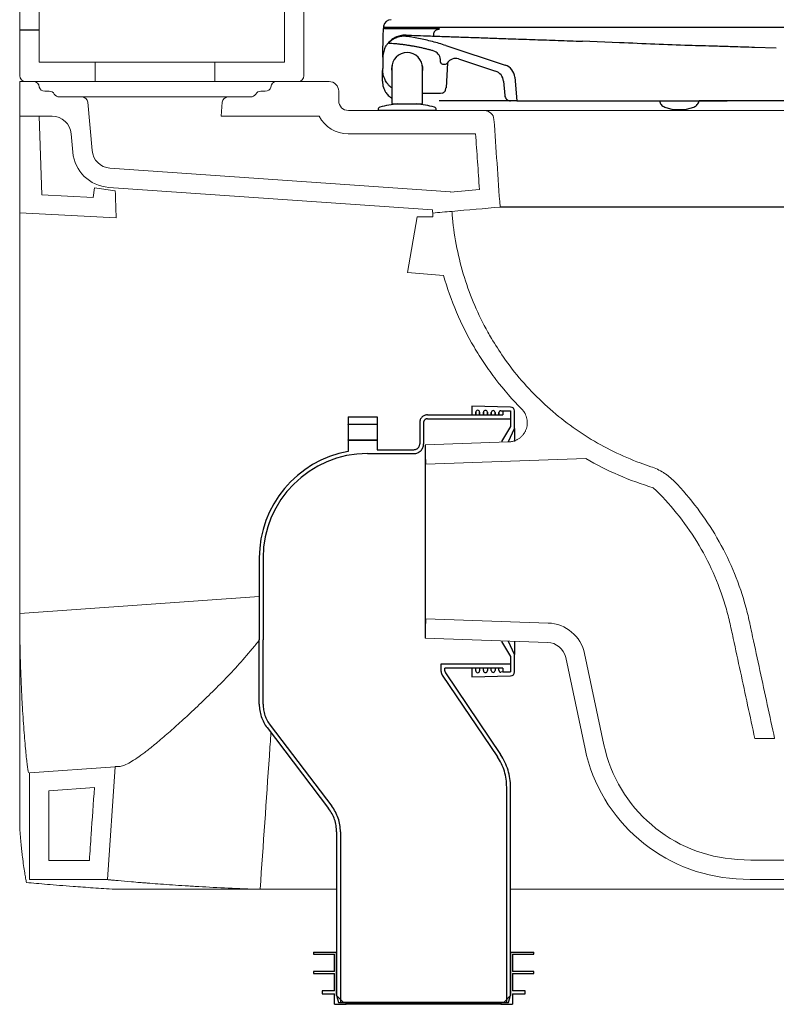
# Model space of a CAD drawing. Header units: millimetres. Extents: x 3843.61 to 3844.22, y 2116 to 2116.927.
# Tile 1 of 3: x 3843.61 to 3844.001, y 2116 to 2116.509. Entities that reach past the tile are written whole.
import ezdxf

# ---------------------------------------------------------------- set-up
doc = ezdxf.new("R2010")
doc.units = ezdxf.units.MM
doc.linetypes.add('HIDDEN', pattern=[9.524999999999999, 6.35, -3.175])
doc.linetypes.add('SLD-Solid', pattern=[0])
doc.layers.add('SANINDUSA', color=3, linetype='Continuous')

msp = doc.modelspace()

# ---------------------------------------------------------------- linework, layer by layer
at = {"layer": 'SANINDUSA', "linetype": 'SLD-Solid', "lineweight": 15}
for p, q in [((3843.610087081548, 2116.925291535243), (3843.610087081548, 2116.480291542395)), ((3843.757087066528, 2116.480291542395), (3843.757087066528, 2116.922291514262)), ((3843.620087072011, 2116.91729151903), (3843.620087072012, 2116.48729154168)), ((3843.747087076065, 2116.48729154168), (3843.747087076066, 2116.917291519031)), ((3843.620087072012, 2116.48729154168), (3843.649089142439, 2116.48729154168)), ((3843.649089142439, 2116.477291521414), (3843.649089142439, 2116.48729154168)), ((3843.711085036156, 2116.48729154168), (3843.649089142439, 2116.48729154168)), ((3843.711085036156, 2116.48729154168), (3843.711085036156, 2116.477291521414)), ((3843.711085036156, 2116.48729154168), (3843.747087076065, 2116.48729154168)), ((3843.610087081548, 2116.477291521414), (3843.610087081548, 2116.459291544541)), ((3843.610087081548, 2116.477291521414), (3843.617190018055, 2116.477291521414)), ((3843.613087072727, 2116.477291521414), (3843.649089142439, 2116.477291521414)), ((3843.711085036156, 2116.477291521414), (3843.649089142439, 2116.477291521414)), ((3843.711085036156, 2116.477291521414), (3843.75408707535, 2116.477291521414)), ((3843.742984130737, 2116.477291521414), (3843.770087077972, 2116.477291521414)), ((3843.623051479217, 2116.472291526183), (3843.625390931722, 2116.472291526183)), ((3843.734783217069, 2116.472291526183), (3843.737122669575, 2116.472291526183)), ((3843.775087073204, 2116.472291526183), (3843.775087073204, 2116.467291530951)), ((3843.63058708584, 2116.469291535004), (3843.642338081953, 2116.469291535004)), ((3843.642338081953, 2116.469291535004), (3843.717836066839, 2116.469291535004)), ((3843.717836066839, 2116.469291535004), (3843.729587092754, 2116.469291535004)), ((3843.647508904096, 2116.441609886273), (3843.645326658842, 2116.4665529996)), ((3843.71484748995, 2116.4665529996), (3843.714212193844, 2116.459291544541)), ((3843.850405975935, 2116.462291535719), (3843.780087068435, 2116.462291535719)), ((3843.980068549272, 2116.462291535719), (3844.045068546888, 2116.462291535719)), ((3843.610087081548, 2116.459291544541), (3843.62679864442, 2116.459291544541)), ((3843.610087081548, 2116.459291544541), (3843.610087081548, 2116.40929153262)), ((3843.610087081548, 2116.459291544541), (3843.620087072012, 2116.459291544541)), ((3843.621504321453, 2116.418706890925), (3843.620087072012, 2116.459291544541)), ((3843.714212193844, 2116.459291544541), (3843.764969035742, 2116.459291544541)), ((3843.637585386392, 2116.440735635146), (3843.63676060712, 2116.450163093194)), ((3843.845883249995, 2116.450291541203), (3843.779969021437, 2116.450291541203)), ((3843.832969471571, 2116.420184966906), (3843.656773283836, 2116.432505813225)), ((3843.648048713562, 2116.417315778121), (3843.648751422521, 2116.422315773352)), ((3843.648751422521, 2116.422315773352), (3843.659529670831, 2116.420674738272)), ((3843.823584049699, 2116.410816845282), (3843.656114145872, 2116.422527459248)), ((3843.621504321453, 2116.418706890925), (3843.648048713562, 2116.417315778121)), ((3843.610087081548, 2116.334591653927), (3843.610087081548, 2116.40929153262)), ((3843.660018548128, 2116.406674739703), (3843.610087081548, 2116.40929153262)), ((3843.815694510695, 2116.407240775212), (3843.810622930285, 2116.378478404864)), ((3843.823850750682, 2116.407240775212), (3843.815694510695, 2116.407240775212)), ((3843.810622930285, 2116.378478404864), (3843.829343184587, 2116.377002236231)), ((3843.610087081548, 2116.202081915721), (3843.610087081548, 2116.334591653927)), ((3843.819738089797, 2116.289285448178), (3843.862983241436, 2116.290795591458)), ((3843.819738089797, 2116.189297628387), (3843.819738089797, 2116.289285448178)), ((3843.820087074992, 2116.279291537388), (3843.819738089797, 2116.289285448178)), ((3843.820087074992, 2116.279291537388), (3843.902888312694, 2116.282183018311)), ((3843.610087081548, 2116.202081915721), (3843.733983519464, 2116.210745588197)), ((3843.610087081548, 2116.090802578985), (3843.610087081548, 2116.202081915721)), ((3843.819738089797, 2116.189297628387), (3843.820087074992, 2116.199291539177)), ((3843.883400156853, 2116.197080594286), (3843.820087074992, 2116.199291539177)), ((3843.883051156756, 2116.187086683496), (3843.819738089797, 2116.189297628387)), ((3843.892483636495, 2116.179171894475), (3843.902516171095, 2116.131972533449)), ((3843.902265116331, 2116.181251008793), (3843.91229765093, 2116.134051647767)), ((3844.000566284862, 2116.137303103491), (3843.990336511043, 2116.137303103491)), ((3843.61508707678, 2116.11964116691), (3843.659524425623, 2116.122748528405)), ((3843.659524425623, 2116.122748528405), (3843.655436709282, 2116.064291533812)), ((3843.61508707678, 2116.11964116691), (3843.61508707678, 2116.064291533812)), ((3843.625087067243, 2116.110316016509), (3843.648746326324, 2116.111970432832)), ((3843.625087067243, 2116.074291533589), (3843.646111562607, 2116.074291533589)), ((3843.61508707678, 2116.064291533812), (3843.655436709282, 2116.064291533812)), ((3843.734471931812, 2116.059291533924), (3843.659266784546, 2116.059291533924)), ((3843.734471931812, 2116.059291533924), (3843.773983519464, 2116.059291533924)), ((3843.863983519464, 2116.059291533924), (3844.037068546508, 2116.059291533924))]:
    msp.add_line(p, q, dxfattribs=at)
at = {"layer": 'SANINDUSA'}
for p, q in [((3843.620087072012, 2116.503845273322), (3843.610087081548, 2116.503845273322)), ((3843.799234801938, 2116.505287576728), (3843.7992237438, 2116.504654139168)), ((3843.7992237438, 2116.504654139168), (3843.827103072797, 2116.504654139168)), ((3844.045493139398, 2116.505287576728), (3843.799234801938, 2116.505287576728)), ((3843.827103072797, 2116.504654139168), (3843.827091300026, 2116.504429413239)), ((3843.797949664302, 2116.489960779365), (3843.798156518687, 2116.501811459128)), ((3843.824095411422, 2116.501586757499), (3843.824054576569, 2116.500807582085)), ((3843.798911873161, 2116.494365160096), (3843.798830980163, 2116.494175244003)), ((3843.830500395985, 2116.495911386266), (3843.861223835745, 2116.48577694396)), ((3843.969924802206, 2116.495531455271), (3843.969908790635, 2116.495516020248)), ((3843.969940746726, 2116.495530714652), (3843.969925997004, 2116.49549136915)), ((3844.001423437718, 2116.494553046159), (3843.990128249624, 2116.494913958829)), ((3843.79794758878, 2116.489936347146), (3843.797845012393, 2116.483964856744)), ((3843.827756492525, 2116.487240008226), (3843.827683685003, 2116.488621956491)), ((3843.83709422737, 2116.48899784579), (3843.856231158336, 2116.482685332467)), ((3843.802398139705, 2116.483745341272), (3843.802493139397, 2116.482511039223)), ((3843.802493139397, 2116.484247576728), (3843.802493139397, 2116.466247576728)), ((3843.818493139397, 2116.466247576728), (3843.818493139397, 2116.484247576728)), ((3843.828755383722, 2116.486292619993), (3843.830357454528, 2116.486293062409)), ((3843.831342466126, 2116.48698479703), (3843.830662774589, 2116.473946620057)), ((3843.797731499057, 2116.477462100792), (3843.797784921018, 2116.480522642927)), ((3843.860328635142, 2116.477511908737), (3843.860984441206, 2116.470039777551)), ((3843.866174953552, 2116.479525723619), (3843.867247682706, 2116.46730324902)), ((3843.830462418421, 2116.473949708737), (3843.830662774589, 2116.473946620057)), ((3843.820658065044, 2116.47110086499), (3843.818493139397, 2116.47110026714)), ((3843.827818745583, 2116.467292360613), (3843.827059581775, 2116.467292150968)), ((3843.827818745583, 2116.467292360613), (3843.82746974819, 2116.467306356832)), ((3843.828739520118, 2116.471301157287), (3843.827667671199, 2116.471102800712)), ((3843.863813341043, 2116.467302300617), (3843.835466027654, 2116.46729447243)), ((3843.867247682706, 2116.46730324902), (3843.863976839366, 2116.467302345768)), ((3843.867247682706, 2116.46730324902), (3843.975997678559, 2116.467333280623)), ((3843.94098596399, 2116.467323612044), (3843.940986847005, 2116.467318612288)), ((3844.045493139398, 2116.467287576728), (3843.96149660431, 2116.467287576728)), ((3843.961508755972, 2116.467324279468), (3843.961509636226, 2116.467329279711)), ((3844.045497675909, 2116.467352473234), (3843.975997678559, 2116.467333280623)), ((3843.795493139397, 2116.462803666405), (3843.795493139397, 2116.462291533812)), ((3843.825493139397, 2116.462291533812), (3843.795493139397, 2116.462291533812)), ((3843.802993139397, 2116.465747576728), (3843.805493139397, 2116.465747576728)), ((3843.805493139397, 2116.465747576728), (3843.815493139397, 2116.465747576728)), ((3843.815493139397, 2116.465747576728), (3843.817993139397, 2116.465747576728)), ((3843.825493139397, 2116.462291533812), (3843.825493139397, 2116.462803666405)), ((3844.166572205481, 2116.412291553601), (3843.858564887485, 2116.412291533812)), ((3843.864028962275, 2116.308835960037), (3843.843983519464, 2116.309291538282)), ((3843.843983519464, 2116.309291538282), (3843.843983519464, 2116.304791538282)), ((3843.845983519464, 2116.304791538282), (3843.845983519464, 2116.306222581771)), ((3843.845983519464, 2116.306222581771), (3843.845983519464, 2116.304791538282)), ((3843.847983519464, 2116.306222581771), (3843.847983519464, 2116.304791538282)), ((3843.847983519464, 2116.304791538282), (3843.847983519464, 2116.306222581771)), ((3843.849983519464, 2116.304791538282), (3843.849983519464, 2116.30613167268)), ((3843.849983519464, 2116.30613167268), (3843.849983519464, 2116.304791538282)), ((3843.851983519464, 2116.30613167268), (3843.851983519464, 2116.304791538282)), ((3843.851983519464, 2116.304791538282), (3843.851983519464, 2116.30613167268)), ((3843.853983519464, 2116.304791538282), (3843.853983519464, 2116.306040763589)), ((3843.853983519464, 2116.306040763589), (3843.853983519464, 2116.304791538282)), ((3843.855983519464, 2116.306040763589), (3843.855983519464, 2116.304791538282)), ((3843.855983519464, 2116.304791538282), (3843.855983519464, 2116.306040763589)), ((3843.857983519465, 2116.304791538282), (3843.857983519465, 2116.305949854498)), ((3843.857983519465, 2116.305949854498), (3843.857983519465, 2116.304791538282)), ((3843.85900624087, 2116.306949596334), (3843.863983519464, 2116.306836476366)), ((3843.863983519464, 2116.306836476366), (3843.863983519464, 2116.298791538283)), ((3843.865983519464, 2116.297791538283), (3843.865983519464, 2116.306836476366)), ((3843.863983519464, 2116.298791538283), (3843.85930168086, 2116.290988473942)), ((3843.862988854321, 2116.291053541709), (3843.865983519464, 2116.297791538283)), ((3843.865983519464, 2116.297791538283), (3843.865983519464, 2116.29110638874)), ((3843.85930168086, 2116.187594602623), (3843.863983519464, 2116.179791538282)), ((3843.865983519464, 2116.180791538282), (3843.862988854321, 2116.187529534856)), ((3843.865983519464, 2116.187476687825), (3843.865983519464, 2116.180791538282)), ((3843.863983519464, 2116.179791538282), (3843.863983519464, 2116.171746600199)), ((3843.865983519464, 2116.171746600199), (3843.865983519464, 2116.180791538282)), ((3843.843983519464, 2116.173791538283), (3843.843983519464, 2116.169291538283)), ((3843.845983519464, 2116.172360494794), (3843.845983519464, 2116.173791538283)), ((3843.847983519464, 2116.173791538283), (3843.847983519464, 2116.172360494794)), ((3843.849983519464, 2116.172451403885), (3843.849983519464, 2116.173791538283)), ((3843.851983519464, 2116.173791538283), (3843.851983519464, 2116.172451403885)), ((3843.853983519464, 2116.172542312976), (3843.853983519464, 2116.173791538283)), ((3843.855983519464, 2116.173791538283), (3843.855983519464, 2116.172542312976)), ((3843.857983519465, 2116.172633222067), (3843.857983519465, 2116.173791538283)), ((3843.863983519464, 2116.171746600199), (3843.85900624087, 2116.171633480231)), ((3843.843983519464, 2116.169291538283), (3843.864028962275, 2116.169747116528))]:
    msp.add_line(p, q, dxfattribs=at)
at = {"layer": 'SANINDUSA', "linetype": 'HIDDEN'}
for p, q in [((3843.820983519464, 2116.304791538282), (3843.859983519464, 2116.304791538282)), ((3843.863983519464, 2116.306791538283), (3843.859983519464, 2116.306791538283)), ((3843.859983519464, 2116.306791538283), (3843.859983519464, 2116.304791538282)), ((3843.863983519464, 2116.306791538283), (3843.863983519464, 2116.302791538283)), ((3843.779983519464, 2116.303791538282), (3843.779983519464, 2116.299791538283)), ((3843.779983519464, 2116.303791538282), (3843.794983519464, 2116.303791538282)), ((3843.794983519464, 2116.299791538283), (3843.779983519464, 2116.299791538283)), ((3843.779983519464, 2116.299790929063), (3843.779983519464, 2116.299791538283)), ((3843.779983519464, 2116.2996808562), (3843.779983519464, 2116.299790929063)), ((3843.779983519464, 2116.2996808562), (3843.779983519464, 2116.291913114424)), ((3843.794983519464, 2116.303791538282), (3843.794983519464, 2116.299791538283)), ((3843.794983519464, 2116.299790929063), (3843.794983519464, 2116.299791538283)), ((3843.794983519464, 2116.2996808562), (3843.794983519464, 2116.299790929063)), ((3843.794983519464, 2116.2996808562), (3843.794983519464, 2116.291913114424)), ((3843.816983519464, 2116.300791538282), (3843.816983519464, 2116.289791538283)), ((3843.818983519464, 2116.300791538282), (3843.818983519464, 2116.289791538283)), ((3843.820983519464, 2116.302791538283), (3843.863983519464, 2116.302791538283)), ((3843.779983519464, 2116.291792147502), (3843.779983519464, 2116.291913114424)), ((3843.794983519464, 2116.291792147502), (3843.779983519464, 2116.291792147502)), ((3843.779983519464, 2116.291791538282), (3843.779983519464, 2116.291792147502)), ((3843.779983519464, 2116.291791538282), (3843.794983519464, 2116.291791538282)), ((3843.779983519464, 2116.291791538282), (3843.779983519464, 2116.285891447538)), ((3843.794983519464, 2116.291792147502), (3843.794983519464, 2116.291913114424)), ((3843.794983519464, 2116.291791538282), (3843.794983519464, 2116.291792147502)), ((3843.794983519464, 2116.291791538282), (3843.794983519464, 2116.286791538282)), ((3843.789983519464, 2116.284791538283), (3843.813983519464, 2116.284791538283)), ((3843.794983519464, 2116.286791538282), (3843.813983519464, 2116.286791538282)), ((3843.733983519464, 2116.230791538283), (3843.733983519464, 2116.188320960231)), ((3843.735983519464, 2116.230791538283), (3843.735983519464, 2116.188320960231)), ((3843.733983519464, 2116.155068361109), (3843.733983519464, 2116.188320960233)), ((3843.735983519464, 2116.155068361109), (3843.735983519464, 2116.188320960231)), ((3843.735983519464, 2116.188320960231), (3843.735983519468, 2116.188320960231)), ((3843.863983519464, 2116.175791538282), (3843.827983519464, 2116.175791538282)), ((3843.827983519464, 2116.175766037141), (3843.827983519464, 2116.175791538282)), ((3843.827983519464, 2116.175766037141), (3843.827983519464, 2116.172405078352)), ((3843.829983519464, 2116.172402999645), (3843.829983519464, 2116.173791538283)), ((3843.859983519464, 2116.173791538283), (3843.829983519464, 2116.173791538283)), ((3843.859983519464, 2116.173791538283), (3843.859983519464, 2116.171791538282)), ((3843.859983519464, 2116.171791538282), (3843.863983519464, 2116.171791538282)), ((3843.863983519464, 2116.175791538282), (3843.863983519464, 2116.171791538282)), ((3843.828667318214, 2116.170168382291), (3843.857196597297, 2116.127869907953)), ((3843.830325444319, 2116.171284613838), (3843.858854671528, 2116.128988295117)), ((3843.738071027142, 2116.142952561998), (3843.769896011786, 2116.101154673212)), ((3843.739662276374, 2116.144164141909), (3843.771487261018, 2116.102366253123)), ((3843.861983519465, 2116.000791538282), (3843.861983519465, 2116.112212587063)), ((3843.863983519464, 2116.00452358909), (3843.863983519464, 2116.112212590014)), ((3843.773983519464, 2116.089038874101), (3843.773983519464, 2116.00452358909)), ((3843.775983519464, 2116.089038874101), (3843.775983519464, 2116.000791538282)), ((3843.761983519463, 2116.026791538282), (3843.761983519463, 2116.025791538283)), ((3843.761983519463, 2116.026791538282), (3843.773983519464, 2116.026791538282)), ((3843.761983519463, 2116.025791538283), (3843.772983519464, 2116.025791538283)), ((3843.772983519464, 2116.016791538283), (3843.772983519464, 2116.025791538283)), ((3843.773983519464, 2116.004291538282), (3843.773983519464, 2116.026791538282)), ((3843.863983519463, 2116.026791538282), (3843.863983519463, 2116.004291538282)), ((3843.863983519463, 2116.026791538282), (3843.875983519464, 2116.026791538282)), ((3843.864983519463, 2116.025791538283), (3843.864983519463, 2116.016791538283)), ((3843.864983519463, 2116.025791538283), (3843.875983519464, 2116.025791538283)), ((3843.875983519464, 2116.025791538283), (3843.875983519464, 2116.026791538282)), ((3843.761983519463, 2116.016791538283), (3843.761983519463, 2116.015791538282)), ((3843.772983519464, 2116.016791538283), (3843.761983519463, 2116.016791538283)), ((3843.761983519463, 2116.015791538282), (3843.772983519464, 2116.015791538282)), ((3843.772983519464, 2116.006791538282), (3843.772983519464, 2116.015791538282)), ((3843.875983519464, 2116.016791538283), (3843.864983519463, 2116.016791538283)), ((3843.864983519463, 2116.015791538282), (3843.864983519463, 2116.006791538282)), ((3843.864983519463, 2116.015791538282), (3843.875983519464, 2116.015791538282)), ((3843.875983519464, 2116.015791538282), (3843.875983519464, 2116.016791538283)), ((3843.766483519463, 2116.006791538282), (3843.766483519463, 2116.005291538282)), ((3843.772983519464, 2116.006791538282), (3843.766483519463, 2116.006791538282)), ((3843.766483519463, 2116.005291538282), (3843.772983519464, 2116.005291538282)), ((3843.772983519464, 2115.999791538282), (3843.772983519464, 2116.005291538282)), ((3843.773983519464, 2116.00452358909), (3843.774983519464, 2116.000791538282)), ((3843.777483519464, 2116.000791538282), (3843.773983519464, 2116.004291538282)), ((3843.863983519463, 2116.004291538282), (3843.860483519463, 2116.000791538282)), ((3843.862983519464, 2116.000791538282), (3843.863983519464, 2116.00452358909)), ((3843.871483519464, 2116.006791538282), (3843.864983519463, 2116.006791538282)), ((3843.864983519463, 2116.005291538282), (3843.864983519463, 2115.999791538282)), ((3843.864983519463, 2116.005291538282), (3843.871483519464, 2116.005291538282)), ((3843.871483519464, 2116.005291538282), (3843.871483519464, 2116.006791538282)), ((3843.772983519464, 2115.999791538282), (3843.778983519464, 2115.999791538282)), ((3843.774983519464, 2116.000791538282), (3843.775983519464, 2116.000791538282)), ((3843.775983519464, 2116.000791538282), (3843.861983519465, 2116.000791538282)), ((3843.778983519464, 2116.000791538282), (3843.777483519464, 2116.000791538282)), ((3843.778983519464, 2115.999791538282), (3843.778983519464, 2116.000791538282)), ((3843.858983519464, 2116.000791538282), (3843.778983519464, 2116.000791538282)), ((3843.858983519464, 2115.999791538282), (3843.778983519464, 2115.999791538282)), ((3843.858983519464, 2116.000791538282), (3843.858983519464, 2115.999791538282)), ((3843.860483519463, 2116.000791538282), (3843.858983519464, 2116.000791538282)), ((3843.858983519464, 2115.999791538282), (3843.864983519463, 2115.999791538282)), ((3843.861983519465, 2116.000791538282), (3843.862983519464, 2116.000791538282))]:
    msp.add_line(p, q, dxfattribs=at)
at = {"layer": 'SANINDUSA', "linetype": 'Continuous'}
msp.add_line((3843.819738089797, 2116.289290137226), (3843.819738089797, 2116.189292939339), dxfattribs=at)
at = {"layer": 'SANINDUSA', "flags": 128}
for points in [[(3843.920301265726, 2116.497347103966), (3843.901119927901, 2116.498137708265), (3843.901119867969, 2116.498137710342), (3843.901119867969, 2116.498137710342)], [(3843.802596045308, 2116.485526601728), (3843.802563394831, 2116.48537489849), (3843.802398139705, 2116.483745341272)]]:
    msp.add_lwpolyline(points, dxfattribs=at)
at = {"layer": 'SANINDUSA'}
for centre, radius, start, end in [((3843.802217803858, 2116.505287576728), 0.004000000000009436, 90, 169.8818558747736), ((3843.827090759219, 2116.501429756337), 0.002999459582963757, 139.0339918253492, 176.9995872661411), ((3843.822690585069, 2116.488359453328), 0.004999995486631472, 4.19748668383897, 74.45403524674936), ((3843.810493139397, 2116.484247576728), 0.007999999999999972, 0, 180), ((3843.835527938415, 2116.484249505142), 0.005000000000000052, 71.74432978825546, 149.518539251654), ((3843.810493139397, 2116.483747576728), 0.008095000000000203, 351.2134851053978, 12.69542895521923), ((3843.828755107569, 2116.487292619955), 0.001000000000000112, 183.0158223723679, 270.0158223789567), ((3843.830357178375, 2116.487293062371), 0.0009999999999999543, 270.0158223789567, 329.518539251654), ((3843.854351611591, 2116.476987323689), 0.006000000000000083, 5.015822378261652, 71.74432978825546), ((3843.858952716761, 2116.47889185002), 0.007250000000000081, 5.015822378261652, 71.74432978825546), ((3843.807729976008, 2116.477287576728), 0.01000000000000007, 212.833268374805, 225.7006606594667), ((3843.796743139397, 2116.462803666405), 0.001250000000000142, 105.8935193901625, 180), ((3843.810493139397, 2116.414513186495), 0.05145988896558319, 95.36579378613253, 105.8935193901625), ((3843.802993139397, 2116.466247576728), 0.0004999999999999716, 180, 270), ((3843.810493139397, 2116.414513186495), 0.05145988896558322, 74.10648060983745, 84.63420621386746), ((3843.817993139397, 2116.466247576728), 0.0004999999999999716, 270, 0), ((3843.824243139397, 2116.462803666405), 0.001249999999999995, 0, 74.10648060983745), ((3843.951242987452, 2116.484753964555), 0.02201268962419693, 250.0173698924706, 290.0191256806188), ((3843.846983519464, 2116.306222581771), 0.001000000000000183, 0, 180), ((3843.850983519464, 2116.30613167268), 0.001000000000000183, 0, 180), ((3843.854983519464, 2116.306040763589), 0.001000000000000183, 0, 180), ((3843.858983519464, 2116.305949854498), 0.001000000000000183, 88.69804732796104, 180), ((3843.863983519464, 2116.306836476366), 0.002, 0, 88.69804732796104), ((3843.846983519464, 2116.172360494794), 0.001000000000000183, 180, 0), ((3843.850983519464, 2116.172451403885), 0.001000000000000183, 180, 0), ((3843.854983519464, 2116.172542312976), 0.001000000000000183, 180, 0), ((3843.858983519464, 2116.172633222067), 0.001000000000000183, 180, 271.3019526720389), ((3843.863983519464, 2116.171746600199), 0.002, 271.3019526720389, 0)]:
    msp.add_arc(centre, radius, start, end, dxfattribs=at)
at = {"layer": 'SANINDUSA', "linetype": 'SLD-Solid', "lineweight": 15}
for centre, radius, start, end in [((3843.613087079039, 2116.480291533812), 0.003000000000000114, 180, 270), ((3843.617190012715, 2116.474291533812), 0.003000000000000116, 2.000000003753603, 90), ((3843.742984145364, 2116.474291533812), 0.003000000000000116, 90, 177.9999999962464), ((3843.754087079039, 2116.480291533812), 0.003000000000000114, 270, 0), ((3843.770087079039, 2116.472291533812), 0.005, 0, 90), ((3843.623051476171, 2116.475291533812), 0.002999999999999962, 197.3635599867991, 270), ((3843.625390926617, 2116.469291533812), 0.003000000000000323, 30.00000000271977, 90), ((3843.734783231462, 2116.469291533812), 0.003000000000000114, 90, 149.9999999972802), ((3843.737122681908, 2116.475291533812), 0.002999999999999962, 270, 342.6364400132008), ((3843.630587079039, 2116.472291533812), 0.003000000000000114, 210.0000000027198, 270), ((3843.642338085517, 2116.466291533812), 0.00299999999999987, 4.999999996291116, 90), ((3843.717836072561, 2116.466291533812), 0.00299999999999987, 90, 175.0000000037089), ((3843.729587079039, 2116.472291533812), 0.00300000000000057, 270, 329.9999999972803), ((3843.780087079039, 2116.467291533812), 0.005, 180, 270), ((3843.850405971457, 2116.457291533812), 0.005000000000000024, 4.000000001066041, 90), ((3843.626798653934, 2116.449291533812), 0.0100000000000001, 4.999999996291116, 90), ((3843.779969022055, 2116.467291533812), 0.01699999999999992, 208.0724869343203, 270), ((3843.657470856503, 2116.442481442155), 0.01000000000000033, 184.9999999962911, 265.999999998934), ((3843.657509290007, 2116.442478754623), 0.02000000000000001, 184.9999999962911, 265.999999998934), ((3843.882702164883, 2116.177092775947), 0.01999999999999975, 11.99999999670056, 87.99999999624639), ((3843.882702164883, 2116.177092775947), 0.009999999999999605, 11.99999999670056, 87.99999999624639), ((3843.985658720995, 2116.149645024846), 0.08500000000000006, 191.9999999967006, 266.6849578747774), ((3843.985658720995, 2116.149645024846), 0.07500000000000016, 191.9999999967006, 266.6849578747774), ((3843.997874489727, 2116.360541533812), 0.2862500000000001, 266.6849578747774, 272.2847578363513), ((3843.997874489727, 2116.360541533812), 0.2962499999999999, 266.6849578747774, 272.2847578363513)]:
    msp.add_arc(centre, radius, start, end, dxfattribs=at)
at = {"layer": 'SANINDUSA', "linetype": 'HIDDEN'}
for centre, radius, start, end in [((3843.820983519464, 2116.300791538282), 0.004000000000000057, 90, 180), ((3843.820983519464, 2116.300791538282), 0.002000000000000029, 90, 180), ((3843.813983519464, 2116.289791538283), 0.002999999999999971, 270, 0), ((3843.813983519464, 2116.289791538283), 0.005, 270, 0), ((3843.789983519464, 2116.230791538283), 0.05599999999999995, 100.2865606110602, 180), ((3843.789983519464, 2116.230791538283), 0.05399999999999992, 90, 180), ((3843.831983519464, 2116.172405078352), 0.004, 180, 213.9986946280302), ((3843.831983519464, 2116.172402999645), 0.002000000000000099, 180, 214.0000000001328), ((3843.753983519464, 2116.155068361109), 0.02, 180, 217.285707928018), ((3843.753983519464, 2116.155068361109), 0.018, 180, 217.285707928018), ((3843.833983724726, 2116.112212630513), 0.02799978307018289, 0, 33.99999523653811), ((3843.833983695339, 2116.112212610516), 0.02999981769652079, 0, 33.99999865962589), ((3843.753983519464, 2116.089038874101), 0.02, 0, 37.28570792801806), ((3843.753983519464, 2116.089038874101), 0.022, 0, 37.28570792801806)]:
    msp.add_arc(centre, radius, start, end, dxfattribs=at)
at = {"layer": 'SANINDUSA'}
for points, knots in [([(3843.798156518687, 2116.501811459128), (3843.798163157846, 2116.502191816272), (3843.798176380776, 2116.502949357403), (3843.798193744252, 2116.50394411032), (3843.798202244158, 2116.504431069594), (3843.798206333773, 2116.504665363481)], [0, 0, 0, 0, 0.3434997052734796, 0.6841337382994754, 0.9999999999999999, 0.9999999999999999, 0.9999999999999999, 0.9999999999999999]), ([(3843.798268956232, 2116.505356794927), (3843.798270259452, 2116.505356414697), (3843.798273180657, 2116.505355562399), (3843.798212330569, 2116.504986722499), (3843.798206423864, 2116.504670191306), (3843.798206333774, 2116.504665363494)], [0, 0, 0, 0, 0.4423296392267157, 0.9914942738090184, 1, 1, 1, 1]), ([(3843.798280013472, 2116.505990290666), (3843.798280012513, 2116.505990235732), (3843.798280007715, 2116.50598996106), (3843.798279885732, 2116.505982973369), (3843.79827934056, 2116.50595174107), (3843.798278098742, 2116.505880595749), (3843.798276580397, 2116.505793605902), (3843.798274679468, 2116.505684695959), (3843.79827242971, 2116.505555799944), (3843.79827011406, 2116.505423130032), (3843.798268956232, 2116.505356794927)], [0, 0, 0, 0, 0.02030945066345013, 0.1015472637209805, 0.2640229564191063, 0.4264986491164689, 0.5889743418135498, 0.670212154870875, 0.8351057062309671, 0.9999999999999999, 0.9999999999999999, 0.9999999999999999, 0.9999999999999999]), ([(3843.798268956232, 2116.505356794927), (3843.798275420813, 2116.50533735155), (3843.79830335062, 2116.505253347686), (3843.798375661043, 2116.505111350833), (3843.798505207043, 2116.504947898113), (3843.798666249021, 2116.504816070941), (3843.798901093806, 2116.504688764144), (3843.799096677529, 2116.504667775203), (3843.7992237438, 2116.504654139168)], [0, 0, 0, 0, 0.04858160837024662, 0.2098937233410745, 0.3747133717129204, 0.539533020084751, 0.700845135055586, 0.9999999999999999, 0.9999999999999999, 0.9999999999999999, 0.9999999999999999]), ([(3843.824825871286, 2116.503396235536), (3843.824929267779, 2116.50349132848), (3843.825145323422, 2116.503744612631), (3843.825561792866, 2116.504025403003), (3843.825999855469, 2116.504235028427), (3843.826355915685, 2116.504340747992), (3843.826576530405, 2116.504382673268), (3843.826686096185, 2116.504397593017), (3843.827091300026, 2116.504429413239), (3843.827091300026, 2116.504429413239), (3843.827091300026, 2116.504429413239)], [0, 0, 0, 0, 0.148211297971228, 0.3547738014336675, 0.5311887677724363, 0.6718653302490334, 0.7639972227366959, 0.8333102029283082, 0.9153993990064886, 1, 1, 1, 1]), ([(3843.810046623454, 2116.501258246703), (3843.809215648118, 2116.501252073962), (3843.807506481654, 2116.501239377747), (3843.804927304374, 2116.500470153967), (3843.802458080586, 2116.499123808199), (3843.801159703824, 2116.497746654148), (3843.80060580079, 2116.497117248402)], [0, 0, 0, 0, 0.2347934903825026, 0.4829278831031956, 0.740006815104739, 1, 1, 1, 1]), ([(3843.810046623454, 2116.501258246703), (3843.811769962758, 2116.501233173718), (3843.815493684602, 2116.501104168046), (3843.822455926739, 2116.500862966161), (3843.83003236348, 2116.500600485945), (3843.838099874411, 2116.500320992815), (3843.846482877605, 2116.500030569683), (3843.855522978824, 2116.49971738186), (3843.865537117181, 2116.49937044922), (3843.876539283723, 2116.498989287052), (3843.888514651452, 2116.498574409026), (3843.896913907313, 2116.498283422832), (3843.901119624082, 2116.498137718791)], [0, 0, 0, 0, 0.1057136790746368, 0.211982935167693, 0.3182568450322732, 0.4105469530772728, 0.5028022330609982, 0.5958804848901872, 0.6886016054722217, 0.7920884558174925, 0.8958935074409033, 1, 1, 1, 1]), ([(3843.830500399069, 2116.495911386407), (3843.829346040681, 2116.496280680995), (3843.827037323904, 2116.497019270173), (3843.82353256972, 2116.497989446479), (3843.820001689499, 2116.498858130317), (3843.816444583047, 2116.499612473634), (3843.813277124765, 2116.500188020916), (3843.811292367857, 2116.500484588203), (3843.810506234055, 2116.50060205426)], [0, 0, 0, 0, 0.1768076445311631, 0.3536152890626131, 0.530422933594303, 0.7072305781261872, 0.8840382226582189, 1, 1, 1, 1]), ([(3843.798830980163, 2116.494175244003), (3843.798525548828, 2116.493291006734), (3843.798048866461, 2116.491910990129), (3843.79797435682, 2116.490458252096), (3843.79794758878, 2116.489936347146)], [0, 0, 0, 0, 0.6407439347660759, 1, 1, 1, 1]), ([(3843.798911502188, 2116.494364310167), (3843.798932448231, 2116.494411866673), (3843.798974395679, 2116.494507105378), (3843.799018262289, 2116.494601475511), (3843.799040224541, 2116.49464872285)], [0, 0, 0, 0, 0.4993401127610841, 0.9999999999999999, 0.9999999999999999, 0.9999999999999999, 0.9999999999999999]), ([(3843.799034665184, 2116.494636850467), (3843.799131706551, 2116.49483526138), (3843.799397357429, 2116.495378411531), (3843.799881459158, 2116.496166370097), (3843.800338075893, 2116.49678968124), (3843.800575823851, 2116.497081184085), (3843.800597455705, 2116.497107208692), (3843.80060580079, 2116.497117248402)], [0, 0, 0, 0, 0.1494080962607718, 0.40900487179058, 0.6815131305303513, 0.8771348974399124, 1, 1, 1, 1]), ([(3843.824031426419, 2116.493175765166), (3843.82348203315, 2116.493326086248), (3843.82237079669, 2116.493630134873), (3843.820689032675, 2116.494055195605), (3843.818988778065, 2116.494458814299), (3843.817282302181, 2116.494835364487), (3843.815570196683, 2116.495185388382), (3843.813852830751, 2116.495508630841), (3843.812130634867, 2116.495805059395), (3843.810404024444, 2116.496074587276), (3843.808673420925, 2116.496317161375), (3843.80693924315, 2116.496532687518), (3843.805201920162, 2116.496721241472), (3843.803461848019, 2116.496882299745), (3843.80198470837, 2116.496997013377), (3843.801087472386, 2116.497053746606), (3843.800771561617, 2116.497073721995)], [0, 0, 0, 0, 0.07231870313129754, 0.1462762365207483, 0.2202337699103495, 0.2941913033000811, 0.3681488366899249, 0.442106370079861, 0.5160639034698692, 0.5900214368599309, 0.6639789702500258, 0.7379365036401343, 0.8118940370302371, 0.8858515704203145, 0.9598091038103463, 1, 1, 1, 1]), ([(3843.969909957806, 2116.495560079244), (3843.965369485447, 2116.495677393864), (3843.954953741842, 2116.495946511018), (3843.938455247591, 2116.49656339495), (3843.926462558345, 2116.497117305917), (3843.920331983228, 2116.497361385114), (3843.920288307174, 2116.497363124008)], [0, 0, 0, 0, 0.2742307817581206, 0.6290793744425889, 0.9973574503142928, 0.9999999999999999, 0.9999999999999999, 0.9999999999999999, 0.9999999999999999]), ([(3843.969924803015, 2116.495531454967), (3843.969927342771, 2116.495531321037), (3843.969932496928, 2116.495531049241), (3843.969937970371, 2116.495530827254), (3843.969940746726, 2116.495530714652)], [0, 0, 0, 0, 0.4927587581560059, 1, 1, 1, 1]), ([(3843.990128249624, 2116.494913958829), (3843.986315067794, 2116.495037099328), (3843.979581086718, 2116.495254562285), (3843.972848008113, 2116.495459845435), (3843.969927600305, 2116.495548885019)], [0, 0, 0, 0, 0.5662596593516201, 0.9999999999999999, 0.9999999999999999, 0.9999999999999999, 0.9999999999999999]), ([(3843.797784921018, 2116.480522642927), (3843.797786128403, 2116.480591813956), (3843.797792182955, 2116.480938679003), (3843.797806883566, 2116.481780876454), (3843.797825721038, 2116.482860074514), (3843.79783976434, 2116.483664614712), (3843.797841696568, 2116.48377531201), (3843.797842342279, 2116.483812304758)], [0, 0, 0, 0, 0.04134645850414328, 0.2073359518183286, 0.5241594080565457, 0.8409839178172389, 1, 1, 1, 1]), ([(3843.802493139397, 2116.474056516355), (3843.802128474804, 2116.474330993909), (3843.801347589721, 2116.474918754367), (3843.800443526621, 2116.47603178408), (3843.799677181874, 2116.477144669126), (3843.799130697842, 2116.478154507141), (3843.798514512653, 2116.479557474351), (3843.797942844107, 2116.481470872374), (3843.797877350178, 2116.483140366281), (3843.797845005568, 2116.483964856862)], [0, 0, 0, 0, 0.1207696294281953, 0.2586135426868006, 0.3781483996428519, 0.4793724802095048, 0.5622892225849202, 0.7838336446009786, 1, 1, 1, 1]), ([(3843.797731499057, 2116.477462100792), (3843.797801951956, 2116.476372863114), (3843.797929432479, 2116.474401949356), (3843.798895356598, 2116.472649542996), (3843.799327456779, 2116.471865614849)], [0, 0, 0, 0, 0.5526561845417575, 1, 1, 1, 1]), ([(3843.828739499, 2116.471301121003), (3843.829003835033, 2116.471430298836), (3843.829539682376, 2116.471692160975), (3843.830109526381, 2116.472355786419), (3843.83045339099, 2116.473132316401), (3843.830459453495, 2116.473681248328), (3843.830462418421, 2116.473949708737)], [0, 0, 0, 0, 0.2489633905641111, 0.5046847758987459, 0.7577613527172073, 1, 1, 1, 1]), ([(3843.800745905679, 2116.470130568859), (3843.800999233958, 2116.469901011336), (3843.801512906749, 2116.469435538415), (3843.80210630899, 2116.468985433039), (3843.802446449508, 2116.468805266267), (3843.802493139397, 2116.46878053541)], [0, 0, 0, 0, 0.4563689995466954, 0.9253776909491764, 1, 1, 1, 1]), ([(3843.827667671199, 2116.471102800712), (3843.827557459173, 2116.471102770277), (3843.827337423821, 2116.471102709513), (3843.825717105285, 2116.471102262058), (3843.823392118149, 2116.471101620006), (3843.821567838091, 2116.471101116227), (3843.820658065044, 2116.47110086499)], [0, 0, 0, 0, 0.2515613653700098, 0.5022355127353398, 0.7517635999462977, 1, 1, 1, 1]), ([(3843.835466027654, 2116.46729447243), (3843.834615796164, 2116.467294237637), (3843.832907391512, 2116.467293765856), (3843.830643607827, 2116.467293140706), (3843.828774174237, 2116.467292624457), (3843.828136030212, 2116.467292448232), (3843.827818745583, 2116.467292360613)], [0, 0, 0, 0, 0.2498813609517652, 0.5020967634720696, 0.7524429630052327, 1, 1, 1, 1]), ([(3843.860987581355, 2116.470040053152), (3843.861056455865, 2116.469671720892), (3843.86119418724, 2116.468935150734), (3843.861911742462, 2116.468048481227), (3843.86285788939, 2116.467411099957), (3843.863603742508, 2116.467338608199), (3843.863976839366, 2116.467302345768)], [0, 0, 0, 0, 0.250031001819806, 0.4999979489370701, 0.7498848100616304, 1, 1, 1, 1]), ([(3843.94098596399, 2116.467323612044), (3843.94107616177, 2116.4669690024), (3843.941259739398, 2116.466247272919), (3843.941882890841, 2116.465300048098), (3843.942707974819, 2116.46452236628), (3843.943387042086, 2116.464216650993), (3843.943720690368, 2116.464066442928)], [0, 0, 0, 0, 0.2456665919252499, 0.4999999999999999, 0.7543334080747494, 1, 1, 1, 1]), ([(3843.958776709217, 2116.464070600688), (3843.959110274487, 2116.464220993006), (3843.959789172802, 2116.464527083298), (3843.960613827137, 2116.465305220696), (3843.961236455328, 2116.466252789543), (3843.961419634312, 2116.466974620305), (3843.961509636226, 2116.467329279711)], [0, 0, 0, 0, 0.2456665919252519, 0.5000000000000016, 0.7543334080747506, 1, 1, 1, 1])]:
    msp.add_open_spline(points, degree=3, knots=knots, dxfattribs=at)
for points in [[(3843.798280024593, 2116.505990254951), (3843.798320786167, 2116.505892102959), (3843.798402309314, 2116.505695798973), (3843.798633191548, 2116.505470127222), (3843.798917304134, 2116.505316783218), (3843.799128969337, 2116.50529731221), (3843.799234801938, 2116.505287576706)], [(3843.810506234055, 2116.50060205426), (3843.809607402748, 2116.500666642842), (3843.807809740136, 2116.500795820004), (3843.805164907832, 2116.500145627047), (3843.802717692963, 2116.49895020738), (3843.801420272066, 2116.497699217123), (3843.800771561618, 2116.497073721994)]]:
    msp.add_open_spline(points, degree=3, dxfattribs=at)
at = {"layer": 'SANINDUSA', "linetype": 'SLD-Solid', "lineweight": 15}
for points, knots in [([(3843.850405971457, 2116.462291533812), (3843.850405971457, 2116.462291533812), (3843.850617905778, 2116.462291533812), (3843.851456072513, 2116.462291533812), (3843.852082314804, 2116.462291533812), (3843.853337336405, 2116.462291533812), (3843.85380946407, 2116.462291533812), (3843.854850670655, 2116.462291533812), (3843.855420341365, 2116.462291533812), (3843.857273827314, 2116.462291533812), (3843.858701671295, 2116.462291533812), (3843.861938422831, 2116.462291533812), (3843.863747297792, 2116.462291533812), (3843.866749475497, 2116.462291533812), (3843.867798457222, 2116.462291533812), (3843.869445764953, 2116.462291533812), (3843.870007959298, 2116.462291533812), (3843.871153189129, 2116.462291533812), (3843.871735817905, 2116.462291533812), (3843.874698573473, 2116.462291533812), (3843.877227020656, 2116.462291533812), (3843.882590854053, 2116.462291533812), (3843.885426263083, 2116.462291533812), (3843.891406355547, 2116.462291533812), (3843.894551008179, 2116.462291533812), (3843.898680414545, 2116.462291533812), (3843.899517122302, 2116.462291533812), (3843.901201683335, 2116.462291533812), (3843.902050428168, 2116.462291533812), (3843.904615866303, 2116.462291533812), (3843.906351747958, 2116.462291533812), (3843.911635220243, 2116.462291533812), (3843.915258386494, 2116.462291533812), (3843.922703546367, 2116.462291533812), (3843.926525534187, 2116.462291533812), (3843.932411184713, 2116.462291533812), (3843.934398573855, 2116.462291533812), (3843.937418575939, 2116.462291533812), (3843.938430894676, 2116.462291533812), (3843.940457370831, 2116.462291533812), (3843.941472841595, 2116.462291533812), (3843.946561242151, 2116.462291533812), (3843.950667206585, 2116.462291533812), (3843.958948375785, 2116.462291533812), (3843.963123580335, 2116.462291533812), (3843.971543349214, 2116.462291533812), (3843.975787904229, 2116.462291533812), (3843.980068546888, 2116.462291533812)], [0, 0, 0, 0, 0.06250000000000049, 0.06250000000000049, 0.1250000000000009, 0.1250000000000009, 0.1562500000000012, 0.1562500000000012, 0.1875000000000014, 0.1875000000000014, 0.2500000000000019, 0.2500000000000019, 0.3125000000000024, 0.3125000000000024, 0.3437500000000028, 0.3437500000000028, 0.3593750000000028, 0.3593750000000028, 0.3750000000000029, 0.3750000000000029, 0.4375000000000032, 0.4375000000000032, 0.5000000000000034, 0.5000000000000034, 0.5625000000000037, 0.5625000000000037, 0.5781250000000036, 0.5781250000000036, 0.5937500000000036, 0.5937500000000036, 0.6250000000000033, 0.6250000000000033, 0.687500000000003, 0.687500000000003, 0.7500000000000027, 0.7500000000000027, 0.7812500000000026, 0.7812500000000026, 0.7968750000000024, 0.7968750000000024, 0.8125000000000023, 0.8125000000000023, 0.8750000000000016, 0.8750000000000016, 0.9375000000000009, 0.9375000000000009, 1, 1, 1, 1]), ([(3843.83365758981, 2116.410112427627), (3843.833693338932, 2116.409617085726), (3843.833780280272, 2116.408462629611), (3843.834800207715, 2116.396783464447), (3843.839084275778, 2116.375561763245), (3843.847736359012, 2116.355405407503), (3843.85537431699, 2116.342083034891), (3843.863680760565, 2116.329175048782), (3843.879571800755, 2116.310750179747), (3843.903673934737, 2116.292206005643), (3843.923406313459, 2116.28253223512), (3843.934684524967, 2116.278580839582), (3843.936544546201, 2116.277969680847)], [0.1738227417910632, 0.1738227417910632, 0.1738227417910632, 0.1738227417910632, 0.1796875, 0.1875, 0.3125, 0.4375, 0.4532648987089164, 0.5, 0.625, 0.75, 0.875, 0.8994754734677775, 0.8994754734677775, 0.8994754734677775, 0.8994754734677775]), ([(3843.869736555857, 2116.307826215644), (3843.864986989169, 2116.312618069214), (3843.860546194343, 2116.317700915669), (3843.855384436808, 2116.324421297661), (3843.854371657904, 2116.325783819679), (3843.852385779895, 2116.328546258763), (3843.851414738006, 2116.329943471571), (3843.848579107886, 2116.334164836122), (3843.846786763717, 2116.337025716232), (3843.841698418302, 2116.345745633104), (3843.838690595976, 2116.351741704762), (3843.833437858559, 2116.364096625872), (3843.83119288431, 2116.370455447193), (3843.829343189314, 2116.377002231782)], [0, 0, 0, 0, 0.2499999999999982, 0.2499999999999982, 0.3124999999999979, 0.3124999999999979, 0.3749999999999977, 0.3749999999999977, 0.4999999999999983, 0.4999999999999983, 0.7499999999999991, 0.7499999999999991, 1, 1, 1, 1]), ([(3843.869736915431, 2116.30782651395), (3843.869811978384, 2116.307749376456), (3843.869961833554, 2116.307595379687), (3843.870176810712, 2116.307355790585), (3843.870383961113, 2116.307110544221), (3843.870582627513, 2116.306858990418), (3843.870772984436, 2116.306601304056), (3843.87095498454, 2116.306337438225), (3843.871128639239, 2116.306067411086), (3843.871293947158, 2116.305791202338), (3843.871632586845, 2116.305182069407), (3843.872071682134, 2116.304199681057), (3843.872463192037, 2116.302802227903), (3843.872652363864, 2116.30136278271), (3843.872628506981, 2116.299910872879), (3843.872398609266, 2116.298476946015), (3843.871961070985, 2116.29709219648), (3843.871331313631, 2116.295783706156), (3843.870516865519, 2116.294581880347), (3843.869540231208, 2116.29350808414), (3843.868417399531, 2116.292589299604), (3843.867176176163, 2116.291839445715), (3843.866104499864, 2116.291390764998), (3843.865273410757, 2116.291136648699), (3843.864709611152, 2116.290999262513), (3843.864139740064, 2116.290895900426), (3843.863563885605, 2116.290823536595), (3843.863177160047, 2116.29080354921), (3843.862983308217, 2116.290793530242)], [0, 0, 0, 0, 0.01394697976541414, 0.02784365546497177, 0.04170432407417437, 0.0555433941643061, 0.06937534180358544, 0.08321466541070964, 0.09707584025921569, 0.1109732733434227, 0.1249212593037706, 0.1873883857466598, 0.2498591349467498, 0.3123620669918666, 0.3748685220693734, 0.4373843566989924, 0.4999024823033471, 0.562408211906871, 0.6249142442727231, 0.6873860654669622, 0.7498560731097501, 0.8122691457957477, 0.8746788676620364, 0.8998293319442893, 0.9248517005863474, 0.9498308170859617, 0.9748519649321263, 1, 1, 1, 1]), ([(3843.937818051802, 2116.267094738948), (3843.931695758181, 2116.268913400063), (3843.925725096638, 2116.271083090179), (3843.914081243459, 2116.276111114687), (3843.90840843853, 2116.278970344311), (3843.902888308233, 2116.282183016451)], [0, 0, 0, 0, 0.5000000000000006, 0.5000000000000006, 1, 1, 1, 1]), ([(3843.936544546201, 2116.277969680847), (3843.938863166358, 2116.277207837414), (3843.941042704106, 2116.276182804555), (3843.943599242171, 2116.2745838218), (3843.944102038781, 2116.274247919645), (3843.945090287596, 2116.273543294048), (3843.945576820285, 2116.273173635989), (3843.946997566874, 2116.272024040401), (3843.947895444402, 2116.271202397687), (3843.948743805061, 2116.270325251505)], [0, 0, 0, 0, 0.5000000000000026, 0.5000000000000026, 0.6250000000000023, 0.6250000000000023, 0.750000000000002, 0.750000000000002, 1, 1, 1, 1]), ([(3843.948743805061, 2116.270325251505), (3843.952941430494, 2116.265985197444), (3843.956908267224, 2116.261357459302), (3843.964274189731, 2116.251611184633), (3843.967673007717, 2116.24649285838), (3843.973818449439, 2116.235875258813), (3843.976564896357, 2116.230376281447), (3843.981350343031, 2116.219124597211), (3843.983389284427, 2116.213372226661), (3843.98590027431, 2116.204654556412), (3843.986646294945, 2116.201733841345), (3843.987465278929, 2116.198074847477), (3843.987621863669, 2116.197342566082), (3843.987937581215, 2116.195878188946), (3843.988411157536, 2116.193681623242), (3843.990147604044, 2116.185627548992), (3843.994251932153, 2116.166590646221), (3843.998040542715, 2116.149018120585), (3844.00056628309, 2116.137303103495)], [0, 0, 0, 0, 0.1249999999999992, 0.1249999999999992, 0.2499999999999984, 0.2499999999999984, 0.3749999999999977, 0.3749999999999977, 0.4999999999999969, 0.4999999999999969, 0.5624999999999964, 0.5624999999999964, 0.5781249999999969, 0.5781249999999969, 0.5937499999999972, 0.6249999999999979, 0.7499999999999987, 1, 1, 1, 1]), ([(3843.990336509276, 2116.137303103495), (3843.987852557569, 2116.148824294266), (3843.984126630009, 2116.166106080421), (3843.980090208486, 2116.184828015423), (3843.978537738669, 2116.192028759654), (3843.977916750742, 2116.194909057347), (3843.977611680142, 2116.196349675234), (3843.976607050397, 2116.20066484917), (3843.975843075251, 2116.203533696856), (3843.973268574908, 2116.212089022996), (3843.971174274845, 2116.21772411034), (3843.966258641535, 2116.228711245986), (3843.963437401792, 2116.234062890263), (3843.957134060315, 2116.244346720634), (3843.953652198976, 2116.24927856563), (3843.946126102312, 2116.258608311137), (3843.942082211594, 2116.263005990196), (3843.937818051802, 2116.267094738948)], [0, 0, 0, 0, 0.2500000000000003, 0.3750000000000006, 0.4062500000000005, 0.4062500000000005, 0.4375000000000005, 0.4375000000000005, 0.5000000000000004, 0.5000000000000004, 0.6250000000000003, 0.6250000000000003, 0.7500000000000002, 0.7500000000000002, 0.8750000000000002, 0.8750000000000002, 1, 1, 1, 1]), ([(3843.610087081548, 2116.202081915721), (3843.610096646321, 2116.19910568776), (3843.610115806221, 2116.193143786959), (3843.610261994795, 2116.184274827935), (3843.610486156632, 2116.175593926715), (3843.610792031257, 2116.167219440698), (3843.611160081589, 2116.159247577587), (3843.611576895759, 2116.151774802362), (3843.612027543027, 2116.144916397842), (3843.612493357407, 2116.138735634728), (3843.612959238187, 2116.133295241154), (3843.613406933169, 2116.128697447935), (3843.613823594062, 2116.124966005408), (3843.614215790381, 2116.122018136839), (3843.614565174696, 2116.120009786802), (3843.614734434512, 2116.119751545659), (3843.614819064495, 2116.119622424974)], [0, 0, 0, 0, 0.06952313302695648, 0.1392668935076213, 0.208788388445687, 0.2783143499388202, 0.348062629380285, 0.4175895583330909, 0.4870905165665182, 0.556811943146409, 0.6263146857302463, 0.6961328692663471, 0.7661721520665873, 0.8359912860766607, 0.917995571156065, 1, 1, 1, 1]), ([(3843.733983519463, 2116.188236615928), (3843.732787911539, 2116.186679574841), (3843.729089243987, 2116.182099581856), (3843.722697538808, 2116.174760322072), (3843.714805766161, 2116.166439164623), (3843.706875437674, 2116.15858440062), (3843.699255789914, 2116.151336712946), (3843.692064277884, 2116.144688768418), (3843.685338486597, 2116.138737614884), (3843.679550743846, 2116.133872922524), (3843.674709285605, 2116.130053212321), (3843.670734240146, 2116.127154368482), (3843.667220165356, 2116.124899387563), (3843.664226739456, 2116.123346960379), (3843.662805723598, 2116.1230678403), (3843.662095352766, 2116.12292830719)], [0.1671849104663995, 0.1671849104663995, 0.1671849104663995, 0.1671849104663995, 0.2053252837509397, 0.2819026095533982, 0.3587444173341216, 0.4355734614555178, 0.5121331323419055, 0.5836982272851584, 0.6554014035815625, 0.726864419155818, 0.7808795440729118, 0.8350174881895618, 0.8889634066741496, 0.9444924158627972, 1, 1, 1, 1]), ([(3843.659524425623, 2116.122748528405), (3843.659628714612, 2116.122755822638), (3843.659838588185, 2116.12277050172), (3843.661340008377, 2116.12287548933), (3843.662095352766, 2116.12292830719)], [0, 0, 0, 0, 0.4969133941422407, 1, 1, 1, 1]), ([(3843.648746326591, 2116.111970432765), (3843.648178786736, 2116.103854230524), (3843.647611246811, 2116.095738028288), (3843.647043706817, 2116.087621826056), (3843.646732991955, 2116.083178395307), (3843.646422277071, 2116.078734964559), (3843.646111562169, 2116.074291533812)], [0.003292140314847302, 0.003292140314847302, 0.003292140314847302, 0.003292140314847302, 0.02770020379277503, 0.02770020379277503, 0.02770020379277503, 0.04106304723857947, 0.04106304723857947, 0.04106304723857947, 0.04106304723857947]), ([(3843.613623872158, 2116.062834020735), (3843.613476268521, 2116.063526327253), (3843.613181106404, 2116.064910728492), (3843.612667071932, 2116.067802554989), (3843.612107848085, 2116.07143811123), (3843.611592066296, 2116.075359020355), (3843.611149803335, 2116.079194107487), (3843.6107874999, 2116.082692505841), (3843.610426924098, 2116.086512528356), (3843.610200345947, 2116.08937276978), (3843.610087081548, 2116.090802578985)], [0, 0, 0, 0, 0.1523659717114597, 0.3046853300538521, 0.4616971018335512, 0.6186392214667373, 0.7127987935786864, 0.80694881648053, 0.9034954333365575, 0.9999999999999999, 0.9999999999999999, 0.9999999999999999, 0.9999999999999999]), ([(3843.613623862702, 2116.062828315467), (3843.616792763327, 2116.062535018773), (3843.620388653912, 2116.062212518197), (3843.628402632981, 2116.061531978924), (3843.632820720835, 2116.061173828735), (3843.637666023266, 2116.06080939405)], [0, 0, 0, 0, 0.5, 0.5, 1, 1, 1, 1]), ([(3843.637666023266, 2116.06080939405), (3843.641016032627, 2116.060557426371), (3843.644491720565, 2116.060302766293), (3843.651691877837, 2116.059794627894), (3843.655416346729, 2116.059541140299), (3843.659266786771, 2116.059291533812)], [0, 0, 0, 0, 0.5, 0.5, 1, 1, 1, 1]), ([(3843.734471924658, 2116.059291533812), (3843.728759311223, 2116.059468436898), (3843.723260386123, 2116.05968051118), (3843.712675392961, 2116.060156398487), (3843.707589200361, 2116.060420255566), (3843.70149763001, 2116.060770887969), (3843.70029246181, 2116.060842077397), (3843.697930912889, 2116.060984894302), (3843.696771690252, 2116.061056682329), (3843.693357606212, 2116.061272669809), (3843.691166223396, 2116.061417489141), (3843.684841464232, 2116.061850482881), (3843.68095576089, 2116.062137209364), (3843.676522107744, 2116.062480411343), (3843.675654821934, 2116.062548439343), (3843.673974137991, 2116.062681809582), (3843.673161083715, 2116.062747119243), (3843.670802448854, 2116.062938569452), (3843.66933726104, 2116.063060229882), (3843.665257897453, 2116.063404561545), (3843.662957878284, 2116.063606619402), (3843.660620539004, 2116.063815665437), (3843.660180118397, 2116.063855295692), (3843.659354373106, 2116.063929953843), (3843.658970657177, 2116.063964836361), (3843.657910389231, 2116.064061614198), (3843.657322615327, 2116.064115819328), (3843.655910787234, 2116.064246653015), (3843.65543645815, 2116.064291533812), (3843.655436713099, 2116.064291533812)], [0, 0, 0, 0, 0.1250000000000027, 0.1250000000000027, 0.2500000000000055, 0.2500000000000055, 0.2812500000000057, 0.2812500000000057, 0.312500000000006, 0.312500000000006, 0.3750000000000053, 0.3750000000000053, 0.5000000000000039, 0.5000000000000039, 0.5312500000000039, 0.5312500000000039, 0.5625000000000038, 0.5625000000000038, 0.6250000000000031, 0.6250000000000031, 0.7500000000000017, 0.7500000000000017, 0.7812500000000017, 0.7812500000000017, 0.8125000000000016, 0.8125000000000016, 0.875000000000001, 0.875000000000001, 1, 1, 1, 1])]:
    msp.add_open_spline(points, degree=3, knots=knots, dxfattribs=at)
for points, degree in [([(3843.858564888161, 2116.412291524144), (3843.857507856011, 2116.427407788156), (3843.85645082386, 2116.442524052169), (3843.855393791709, 2116.457640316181)], 3), ([(3843.847903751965, 2116.421397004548), (3843.847230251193, 2116.431028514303), (3843.846556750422, 2116.440660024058), (3843.845883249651, 2116.450291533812)], 3), ([(3843.832975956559, 2116.42009099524), (3843.837951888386, 2116.420526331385), (3843.842927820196, 2116.420961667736), (3843.847903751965, 2116.421397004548)], 3), ([(3843.66001855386, 2116.406674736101), (3843.659855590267, 2116.411341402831), (3843.659692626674, 2116.416008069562), (3843.659529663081, 2116.420674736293)], 3), ([(3843.832969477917, 2116.420184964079), (3843.832971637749, 2116.420153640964), (3843.832973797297, 2116.420122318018), (3843.832975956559, 2116.42009099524)], 3), ([(3843.83365758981, 2116.410112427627), (3843.841960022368, 2116.410838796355), (3843.850262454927, 2116.411565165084), (3843.858564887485, 2116.412291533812)], 3), ([(3843.823694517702, 2116.409240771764), (3843.823656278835, 2116.40976600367), (3843.823619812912, 2116.410291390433), (3843.823584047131, 2116.410816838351)], 3), ([(3843.823694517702, 2116.409240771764), (3843.827015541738, 2116.409531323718), (3843.830336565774, 2116.409821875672), (3843.83365758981, 2116.410112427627)], 3), ([(3843.823850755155, 2116.407240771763), (3843.823794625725, 2116.407907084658), (3843.823743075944, 2116.408573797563), (3843.823694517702, 2116.409240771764)], 3), ([(3843.740042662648, 2116.14036308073), (3843.739766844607, 2116.136349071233), (3843.739491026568, 2116.132335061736), (3843.739215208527, 2116.12832105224)], 3), ([(3843.734471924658, 2116.059291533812), (3843.73605301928, 2116.082301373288), (3843.737634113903, 2116.105311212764), (3843.739215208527, 2116.12832105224)], 3), ([(3843.625087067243, 2116.074291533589), (3843.625087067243, 2116.110316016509)], 1)]:
    msp.add_open_spline(points, degree=degree, dxfattribs=at)

doc.saveas('drawing.dxf')
